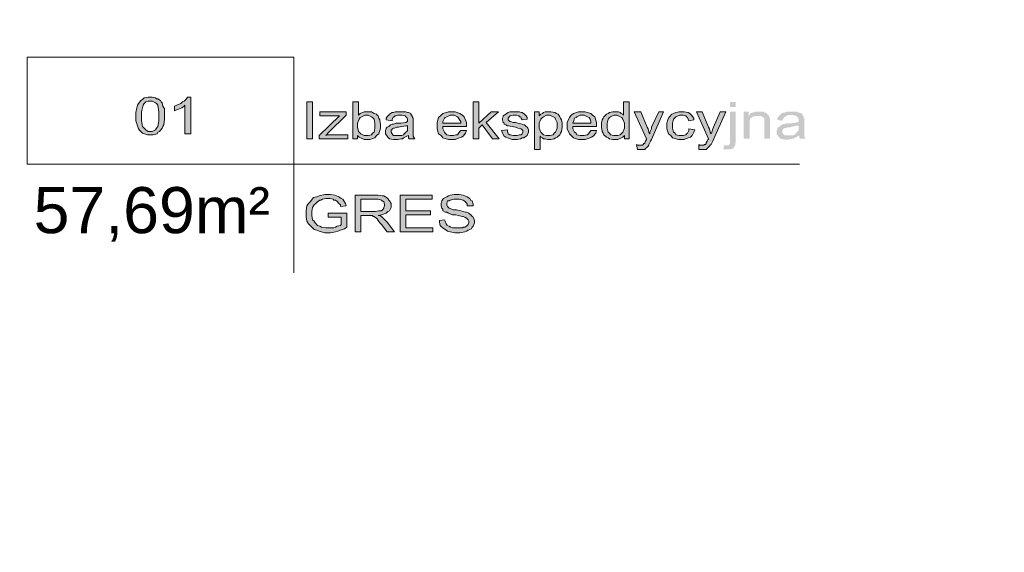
# Model space of a CAD drawing. Header units: millimetres. Extents: x 126553 to 403692, y -95821 to 38049.
# Tile 189 of 256: x 221428 to 221684, y 13019 to 13157. Entities that reach past the tile are written whole.
import ezdxf
from ezdxf import colors
from ezdxf.entities.mleader import LeaderData, LeaderLine
from ezdxf.math import Vec2, Vec3

# ---------------------------------------------------------------- set-up
doc = ezdxf.new("R2010")
doc.units = ezdxf.units.MM
doc.layers.add('_(06 GRUBA)', color=7, linetype='Continuous', lineweight=40)
doc.layers.add('opisy', color=7, linetype='Continuous', lineweight=18)
doc.styles.add('PDF Arial', font='arial.ttf')
doc.styles.add('ROMANS', font='romans.shx', dxfattribs={"width": 0.7})

msp = doc.modelspace()

# ---------------------------------------------------------------- hatches: boundary and pattern name
at = {"layer": 'opisy'}
h = msp.add_hatch(color=0, dxfattribs=at)
h.paths.add_polyline_path([(221458.60104, 13131.96782), (221458.60104, 13132.81587), (221458.81305, 13134.08796), (221459.02506, 13134.724), (221459.23708, 13135.14803), (221459.87312, 13135.99608), (221460.29715, 13136.2081), (221460.72118, 13136.63213), (221461.78125, 13136.84414), (221462.84132, 13136.84414), (221463.68937, 13136.63213), (221463.90139, 13136.42011), (221464.32542, 13136.42011), (221464.96146, 13135.99608), (221465.17347, 13135.57206), (221465.38549, 13135.36004), (221465.5975, 13134.51199), (221465.80952, 13134.08796), (221466.02153, 13133.87594), (221466.02153, 13131.11976), (221465.80952, 13129.63566), (221465.5975, 13129.21163), (221465.38549, 13128.7876), (221464.74945, 13127.93955), (221464.32542, 13127.72753), (221464.1134, 13127.30351), (221463.05333, 13127.09149), (221461.56923, 13127.09149), (221460.29715, 13127.51552), (221459.66111, 13128.15156), (221459.23708, 13128.57559), (221458.60104, 13130.69573), (221458.60104, 13131.96782)], flags=0)
h.paths.add_polyline_path([(221460.08513, 13131.96782), (221460.08513, 13130.69573), (221460.29715, 13129.21163), (221460.72118, 13128.7876), (221461.14521, 13128.36358), (221461.78125, 13127.93955), (221462.84132, 13127.93955), (221463.68937, 13128.36358), (221463.90139, 13128.7876), (221464.32542, 13129.21163), (221464.53743, 13130.69573), (221464.53743, 13133.02789), (221464.32542, 13134.724), (221463.90139, 13135.14803), (221463.68937, 13135.36004), (221462.84132, 13135.78407), (221461.78125, 13135.78407), (221461.14521, 13135.57206), (221460.72118, 13135.14803), (221460.50916, 13134.724), (221460.08513, 13133.02789), (221460.08513, 13131.96782)], flags=0)
h.paths.add_polyline_path([(221472.80598, 13127.30351), (221471.32188, 13127.30351), (221471.32188, 13134.724), (221471.10987, 13134.51199), (221470.47383, 13134.08796), (221470.0498, 13133.87594), (221469.62577, 13133.66393), (221468.98973, 13133.45192), (221468.5657, 13133.2399), (221468.5657, 13134.51199), (221469.20174, 13134.724), (221470.26181, 13135.14803), (221470.68584, 13135.57206), (221471.10987, 13135.78407), (221471.74591, 13136.42011), (221471.95792, 13136.84414), (221472.80598, 13136.84414)], flags=0)
h = msp.add_hatch(color=0, dxfattribs=at)
h.paths.add_polyline_path([(221502.91198, 13126.03142), (221502.91198, 13135.57206), (221504.39608, 13135.57206), (221504.39608, 13126.03142)], flags=0)
h.paths.add_polyline_path([(221506.0922, 13126.03142), (221506.0922, 13126.87948), (221511.39255, 13131.96782), (221506.30421, 13131.96782), (221506.30421, 13133.02789), (221513.08866, 13133.02789), (221513.08866, 13132.17983), (221508.63637, 13127.72753), (221507.78831, 13126.87948), (221508.21234, 13127.09149), (221513.51269, 13127.09149), (221513.51269, 13126.03142)], flags=0)
h.paths.add_polyline_path([(221516.05686, 13126.03142), (221514.78477, 13126.03142), (221514.78477, 13135.57206), (221516.26887, 13135.57206), (221516.26887, 13132.17983), (221516.6929, 13132.60386), (221517.75297, 13133.02789), (221519.6611, 13133.02789), (221519.87311, 13132.81587), (221520.29714, 13132.60386), (221520.93318, 13132.39184), (221521.1452, 13132.17983), (221521.35721, 13131.96782), (221521.56923, 13131.33177), (221521.78124, 13130.90775), (221521.78124, 13130.69573), (221521.99325, 13129.84768), (221521.99325, 13128.7876), (221521.56923, 13127.30351), (221520.93318, 13126.87948), (221520.50916, 13126.24344), (221519.23707, 13125.81941), (221517.75297, 13125.81941), (221516.48089, 13126.45545), (221516.05686, 13126.87948)], flags=0)
h.paths.add_polyline_path([(221516.05686, 13129.42365), (221516.05686, 13128.99962), (221516.26887, 13127.93955), (221516.48089, 13127.72753), (221516.90492, 13127.30351), (221517.75297, 13126.87948), (221518.81304, 13126.87948), (221519.6611, 13127.09149), (221519.87311, 13127.51552), (221520.29714, 13127.72753), (221520.50916, 13128.7876), (221520.50916, 13130.05969), (221520.29714, 13131.11976), (221519.87311, 13131.54379), (221519.6611, 13131.7558), (221518.81304, 13132.17983), (221517.96499, 13132.17983), (221517.11693, 13131.7558), (221516.6929, 13131.54379), (221516.48089, 13131.11976), (221516.05686, 13130.05969), (221516.05686, 13129.42365)], flags=0)
h.paths.add_polyline_path([(221529.20173, 13126.87948), (221528.77771, 13126.66746), (221527.92965, 13126.24344), (221527.71764, 13126.03142), (221527.29361, 13126.03142), (221526.44555, 13125.81941), (221525.38548, 13125.81941), (221524.32541, 13126.03142), (221523.90138, 13126.45545), (221523.68937, 13126.66746), (221523.26534, 13127.30351), (221523.26534, 13128.15156), (221523.47735, 13128.57559), (221523.47735, 13128.7876), (221523.68937, 13128.99962), (221524.1134, 13129.21163), (221524.32541, 13129.42365), (221524.53742, 13129.63566), (221524.96145, 13129.84768), (221525.38548, 13129.84768), (221526.02152, 13130.05969), (221527.29361, 13130.05969), (221528.56569, 13130.2717), (221528.98972, 13130.48372), (221528.98972, 13130.69573), (221528.98972, 13131.11976), (221528.77771, 13131.54379), (221528.56569, 13131.7558), (221528.35368, 13131.96782), (221527.50562, 13132.17983), (221526.44555, 13132.17983), (221525.80951, 13131.96782), (221525.59749, 13131.7558), (221525.38548, 13131.7558), (221524.96145, 13131.11976), (221524.96145, 13130.69573), (221523.47735, 13130.90775), (221523.47735, 13131.33177), (221523.90138, 13131.96782), (221524.1134, 13132.17983), (221524.32541, 13132.39184), (221524.96145, 13132.81587), (221525.38548, 13132.81587), (221525.80951, 13133.02789), (221528.56569, 13133.02789), (221528.98972, 13132.81587), (221529.20173, 13132.81587), (221529.83778, 13132.60386), (221529.83778, 13132.39184), (221530.04979, 13132.17983), (221530.2618, 13131.7558), (221530.2618, 13131.54379), (221530.47382, 13131.33177), (221530.47382, 13126.66746), (221530.68583, 13126.24344), (221530.89785, 13126.03142), (221529.41375, 13126.03142), (221529.20173, 13126.24344), (221529.20173, 13126.87948)], flags=0)
h.paths.add_polyline_path([(221528.98972, 13129.42365), (221528.56569, 13129.42365), (221527.50562, 13129.21163), (221526.65756, 13128.99962), (221526.23354, 13128.99962), (221525.59749, 13128.7876), (221525.38548, 13128.7876), (221524.96145, 13128.57559), (221524.96145, 13128.36358), (221524.74944, 13128.36358), (221524.74944, 13127.93955), (221524.74944, 13127.72753), (221524.96145, 13127.30351), (221525.17347, 13127.09149), (221525.38548, 13126.87948), (221527.50562, 13126.87948), (221527.92965, 13127.09149), (221528.14166, 13127.30351), (221528.56569, 13127.72753), (221528.77771, 13127.93955), (221528.98972, 13128.15156)], flags=0)
h.paths.add_polyline_path([(221542.77064, 13128.15156), (221544.25474, 13128.15156), (221544.04272, 13127.51552), (221543.40668, 13126.66746), (221542.98265, 13126.45545), (221542.34661, 13126.24344), (221541.28654, 13125.81941), (221539.59043, 13125.81941), (221538.10633, 13126.24344), (221537.6823, 13126.87948), (221537.04626, 13127.30351), (221536.62223, 13128.57559), (221536.62223, 13130.2717), (221537.04626, 13131.54379), (221537.6823, 13132.17983), (221538.10633, 13132.60386), (221539.59043, 13133.02789), (221541.28654, 13133.02789), (221542.55862, 13132.60386), (221543.19466, 13132.17983), (221543.61869, 13131.7558), (221544.25474, 13130.2717), (221544.25474, 13129.42365), (221544.25474, 13129.21163), (221538.10633, 13129.21163), (221538.10633, 13128.57559), (221538.53035, 13127.72753), (221538.74237, 13127.51552), (221539.1664, 13127.09149), (221540.01445, 13126.87948), (221540.86251, 13126.87948), (221541.49855, 13127.09149), (221541.92258, 13127.09149), (221542.13459, 13127.30351), (221542.55862, 13127.93955), (221542.77064, 13128.15156)], flags=0)
h.paths.add_polyline_path([(221538.10633, 13130.05969), (221542.77064, 13130.05969), (221542.77064, 13130.48372), (221542.34661, 13131.11976), (221542.13459, 13131.54379), (221541.92258, 13131.7558), (221541.07452, 13132.17983), (221540.01445, 13132.17983), (221539.1664, 13131.7558), (221538.74237, 13131.54379), (221538.53035, 13131.33177), (221538.10633, 13130.48372), (221538.10633, 13130.05969)], flags=0)
h.paths.add_polyline_path([(221545.95085, 13126.03142), (221545.95085, 13135.57206), (221547.43495, 13135.57206), (221547.43495, 13130.05969), (221550.61516, 13133.02789), (221552.52329, 13133.02789), (221549.34307, 13130.2717), (221552.7353, 13126.03142), (221551.03919, 13126.03142), (221548.283, 13129.63566), (221547.43495, 13128.7876), (221547.43495, 13126.03142)], flags=0)
h.paths.add_polyline_path([(221553.37134, 13128.15156), (221554.85544, 13128.36358), (221554.85544, 13127.93955), (221555.06745, 13127.30351), (221555.49148, 13127.09149), (221555.7035, 13127.09149), (221556.33954, 13126.87948), (221557.39961, 13126.87948), (221558.03565, 13127.09149), (221558.45968, 13127.09149), (221558.67169, 13127.30351), (221558.88371, 13127.72753), (221558.88371, 13128.15156), (221558.67169, 13128.36358), (221558.45968, 13128.57559), (221558.24767, 13128.57559), (221557.61162, 13128.7876), (221556.97558, 13128.99962), (221556.12753, 13129.21163), (221555.06745, 13129.42365), (221554.85544, 13129.42365), (221554.43141, 13129.63566), (221554.00738, 13129.84768), (221554.00738, 13130.05969), (221553.79537, 13130.2717), (221553.58336, 13130.90775), (221553.58336, 13131.33177), (221553.79537, 13131.7558), (221553.79537, 13131.96782), (221554.00738, 13132.17983), (221554.43141, 13132.39184), (221554.64343, 13132.60386), (221554.64343, 13132.60386), (221555.06745, 13132.81587), (221555.49148, 13133.02789), (221558.03565, 13133.02789), (221558.45968, 13132.81587), (221558.67169, 13132.81587), (221559.30774, 13132.39184), (221559.51975, 13132.17983), (221559.73177, 13131.96782), (221559.94378, 13131.54379), (221559.94378, 13131.11976), (221558.67169, 13130.90775), (221558.45968, 13131.33177), (221558.24767, 13131.7558), (221558.03565, 13131.7558), (221557.82364, 13131.96782), (221557.1876, 13132.17983), (221556.33954, 13132.17983), (221555.49148, 13131.96782), (221555.49148, 13131.7558), (221555.27947, 13131.7558), (221555.06745, 13131.33177), (221555.06745, 13130.90775), (221555.06745, 13130.90775), (221555.27947, 13130.69573), (221555.49148, 13130.48372), (221555.7035, 13130.48372), (221556.33954, 13130.2717), (221556.97558, 13130.2717), (221557.61162, 13130.05969), (221558.67169, 13129.84768), (221559.09572, 13129.63566), (221559.30774, 13129.63566), (221559.73177, 13129.21163), (221559.94378, 13128.99962), (221560.15579, 13128.7876), (221560.36781, 13128.36358), (221560.36781, 13127.72753), (221560.15579, 13127.30351), (221559.94378, 13126.87948), (221559.73177, 13126.66746), (221559.09572, 13126.24344), (221558.67169, 13126.24344), (221558.24767, 13126.03142), (221557.39961, 13125.81941), (221556.12753, 13125.81941), (221554.85544, 13126.24344), (221554.43141, 13126.45545), (221554.00738, 13126.66746), (221553.58336, 13127.51552), (221553.37134, 13128.15156)], flags=0)
h.paths.add_polyline_path([(221561.85191, 13123.27524), (221561.85191, 13133.02789), (221563.12399, 13133.02789), (221563.12399, 13131.96782), (221563.54802, 13132.39184), (221563.97205, 13132.60386), (221564.18406, 13132.81587), (221564.60809, 13133.02789), (221566.09219, 13133.02789), (221567.15226, 13132.81587), (221567.57629, 13132.60386), (221568.00032, 13132.39184), (221568.42434, 13131.7558), (221568.63636, 13131.33177), (221568.84837, 13130.90775), (221569.06039, 13130.05969), (221569.06039, 13128.99962), (221568.84837, 13127.93955), (221568.63636, 13127.51552), (221568.42434, 13127.09149), (221567.7883, 13126.45545), (221567.36427, 13126.24344), (221566.94024, 13126.03142), (221566.09219, 13125.81941), (221565.24413, 13125.81941), (221564.60809, 13126.03142), (221564.18406, 13126.03142), (221563.97205, 13126.24344), (221563.54802, 13126.45545), (221563.33601, 13126.66746), (221563.33601, 13123.27524)], flags=0)
h.paths.add_polyline_path([(221563.12399, 13129.42365), (221563.12399, 13128.7876), (221563.54802, 13127.72753), (221563.76003, 13127.51552), (221564.18406, 13127.09149), (221565.03212, 13126.87948), (221565.88017, 13126.87948), (221566.72823, 13127.09149), (221566.94024, 13127.51552), (221567.36427, 13127.72753), (221567.7883, 13128.7876), (221567.7883, 13130.2717), (221567.36427, 13131.11976), (221567.15226, 13131.54379), (221566.72823, 13131.7558), (221565.88017, 13132.17983), (221565.03212, 13132.17983), (221564.18406, 13131.7558), (221563.97205, 13131.54379), (221563.54802, 13131.11976), (221563.12399, 13130.05969), (221563.12399, 13129.42365)], flags=0)
h.paths.add_polyline_path([(221576.48088, 13128.15156), (221577.96498, 13128.15156), (221577.75296, 13127.51552), (221577.11692, 13126.66746), (221576.69289, 13126.45545), (221576.26887, 13126.24344), (221574.99678, 13125.81941), (221573.30067, 13125.81941), (221572.02858, 13126.24344), (221571.39254, 13126.87948), (221570.96851, 13127.30351), (221570.33247, 13128.57559), (221570.33247, 13130.2717), (221570.96851, 13131.54379), (221571.39254, 13132.17983), (221572.02858, 13132.60386), (221573.30067, 13133.02789), (221574.99678, 13133.02789), (221576.48088, 13132.60386), (221576.90491, 13132.17983), (221577.54095, 13131.7558), (221577.96498, 13130.2717), (221577.96498, 13129.42365), (221577.96498, 13129.21163), (221571.81657, 13129.21163), (221571.81657, 13128.57559), (221572.2406, 13127.72753), (221572.66463, 13127.51552), (221572.87664, 13127.09149), (221573.7247, 13126.87948), (221574.78477, 13126.87948), (221575.42081, 13127.09149), (221575.63282, 13127.09149), (221575.84484, 13127.30351), (221576.26887, 13127.93955), (221576.48088, 13128.15156)], flags=0)
h.paths.add_polyline_path([(221571.81657, 13130.05969), (221576.48088, 13130.05969), (221576.48088, 13130.48372), (221576.26887, 13131.11976), (221576.05685, 13131.54379), (221575.63282, 13131.7558), (221574.78477, 13132.17983), (221573.7247, 13132.17983), (221572.87664, 13131.7558), (221572.66463, 13131.54379), (221572.2406, 13131.33177), (221572.02858, 13130.48372), (221571.81657, 13130.05969)], flags=0)
h.paths.add_polyline_path([(221585.17346, 13126.03142), (221585.17346, 13126.87948), (221584.74943, 13126.45545), (221583.47735, 13125.81941), (221582.20526, 13125.81941), (221581.3572, 13126.03142), (221580.93318, 13126.24344), (221580.50915, 13126.45545), (221579.87311, 13127.09149), (221579.66109, 13127.51552), (221579.44908, 13127.93955), (221579.23706, 13128.99962), (221579.23706, 13130.05969), (221579.44908, 13130.90775), (221579.66109, 13131.33177), (221579.87311, 13131.7558), (221580.50915, 13132.39184), (221580.93318, 13132.60386), (221581.3572, 13132.81587), (221582.20526, 13133.02789), (221583.68936, 13133.02789), (221584.11339, 13132.81587), (221584.3254, 13132.60386), (221584.74943, 13132.39184), (221584.96144, 13132.17983), (221584.96144, 13135.57206), (221586.44554, 13135.57206), (221586.44554, 13126.03142)], flags=0)
h.paths.add_polyline_path([(221580.72116, 13129.42365), (221580.72116, 13128.7876), (221580.93318, 13127.72753), (221581.3572, 13127.51552), (221581.56922, 13127.09149), (221582.41727, 13126.87948), (221583.47735, 13126.87948), (221584.11339, 13127.09149), (221584.53742, 13127.51552), (221584.74943, 13127.72753), (221585.17346, 13128.7876), (221585.17346, 13130.05969), (221584.74943, 13131.11976), (221584.53742, 13131.54379), (221584.11339, 13131.7558), (221583.26533, 13132.17983), (221582.41727, 13132.17983), (221581.56922, 13131.7558), (221581.3572, 13131.54379), (221580.93318, 13131.11976), (221580.72116, 13130.05969), (221580.72116, 13129.42365)], flags=0)
h.paths.add_polyline_path([(221588.56568, 13123.27524), (221588.35367, 13124.54732), (221588.56568, 13124.33531), (221589.82929, 13124.33531), (221590.0413, 13124.54732), (221590.0413, 13124.54732), (221590.25332, 13124.75934), (221590.46533, 13124.75934), (221590.46533, 13124.97135), (221590.67734, 13125.39538), (221590.88936, 13125.81941), (221590.88936, 13126.03142), (221587.71763, 13133.02789), (221589.41374, 13133.02789), (221591.10137, 13128.99962), (221591.31339, 13128.57559), (221591.5254, 13127.72753), (221591.73741, 13127.30351), (221591.73741, 13127.72753), (221592.16144, 13128.57559), (221592.16144, 13128.99962), (221594.06957, 13133.02789), (221595.34165, 13133.02789), (221592.16144, 13125.81941), (221591.94943, 13125.39538), (221591.5254, 13124.54732), (221591.5254, 13124.33531), (221591.31339, 13124.12329), (221590.88936, 13123.69927), (221590.67734, 13123.48725), (221590.46533, 13123.27524)], flags=0)
h.paths.add_polyline_path([(221601.91409, 13128.57559), (221603.39819, 13128.36358), (221603.18618, 13127.72753), (221602.76215, 13126.87948), (221602.33812, 13126.45545), (221601.70208, 13126.24344), (221600.64201, 13125.81941), (221599.15791, 13125.81941), (221597.67381, 13126.24344), (221597.24978, 13126.87948), (221596.61374, 13127.30351), (221596.18971, 13128.57559), (221596.18971, 13130.05969), (221596.40173, 13130.90775), (221596.61374, 13131.33177), (221596.82575, 13131.7558), (221597.4618, 13132.39184), (221597.88582, 13132.60386), (221598.52187, 13132.81587), (221599.36992, 13133.02789), (221600.64201, 13133.02789), (221601.70208, 13132.81587), (221602.12611, 13132.60386), (221602.55013, 13132.17983), (221603.18618, 13131.33177), (221603.18618, 13130.90775), (221601.91409, 13130.69573), (221601.70208, 13131.11976), (221601.49006, 13131.54379), (221601.27805, 13131.7558), (221601.06604, 13131.96782), (221600.42999, 13132.17983), (221599.58194, 13132.17983), (221598.52187, 13131.7558), (221598.30985, 13131.54379), (221597.88582, 13131.11976), (221597.67381, 13130.05969), (221597.67381, 13128.7876), (221597.88582, 13127.72753), (221598.30985, 13127.51552), (221598.52187, 13127.09149), (221599.36992, 13126.87948), (221600.42999, 13126.87948), (221601.06604, 13127.09149), (221601.27805, 13127.30351), (221601.49006, 13127.51552), (221601.91409, 13128.15156), (221601.91409, 13128.57559)], flags=0)
h.paths.add_polyline_path([(221604.45826, 13123.27524), (221604.45826, 13124.54732), (221604.67028, 13124.33531), (221605.73035, 13124.33531), (221605.94236, 13124.54732), (221606.15437, 13124.54732), (221606.36639, 13124.75934), (221606.36639, 13124.97135), (221606.5784, 13125.39538), (221606.79042, 13125.81941), (221607.00243, 13125.81941), (221607.00243, 13126.03142), (221603.82222, 13133.02789), (221605.30632, 13133.02789), (221607.00243, 13128.99962), (221607.21444, 13128.57559), (221607.42646, 13127.72753), (221607.63847, 13127.30351), (221607.85049, 13127.72753), (221608.0625, 13128.57559), (221608.27452, 13128.99962), (221609.97063, 13133.02789), (221611.45473, 13133.02789), (221608.27452, 13125.81941), (221608.0625, 13125.39538), (221607.63847, 13124.54732), (221607.42646, 13124.33531), (221607.21444, 13124.12329), (221606.79042, 13123.69927), (221606.5784, 13123.48725), (221606.36639, 13123.27524)], flags=0)
h.paths.add_polyline_path([(221612.5148, 13134.29997), (221612.5148, 13135.57206), (221613.9989, 13135.57206), (221613.9989, 13134.29997)], flags=0)
h.paths.add_polyline_path([(221610.81868, 13123.27524), (221611.0307, 13124.33531), (221612.30278, 13124.33531), (221612.30278, 13124.54732), (221612.5148, 13124.54732), (221612.5148, 13133.02789), (221613.9989, 13133.02789), (221613.9989, 13124.97135), (221613.78688, 13124.12329), (221613.57487, 13123.91128), (221613.36285, 13123.48725), (221612.5148, 13123.27524)], flags=0)
h.paths.add_polyline_path([(221616.11904, 13126.03142), (221616.11904, 13133.02789), (221617.39112, 13133.02789), (221617.39112, 13131.96782), (221617.81515, 13132.60386), (221619.08723, 13133.02789), (221621.20738, 13133.02789), (221621.41939, 13132.81587), (221621.84342, 13132.81587), (221622.26745, 13132.39184), (221622.47946, 13132.17983), (221622.47946, 13132.17983), (221622.69147, 13131.7558), (221622.90349, 13131.33177), (221622.90349, 13126.03142), (221621.41939, 13126.03142), (221621.41939, 13131.33177), (221621.20738, 13131.54379), (221620.99536, 13131.7558), (221620.78335, 13131.7558), (221620.57133, 13131.96782), (221619.29925, 13131.96782), (221618.45119, 13131.7558), (221618.23918, 13131.54379), (221617.81515, 13131.33177), (221617.60314, 13130.48372), (221617.60314, 13126.03142)], flags=0)
h.paths.add_polyline_path([(221630.536, 13126.87948), (221630.11197, 13126.66746), (221629.26391, 13126.24344), (221629.0519, 13126.03142), (221628.62787, 13126.03142), (221627.77981, 13125.81941), (221626.71974, 13125.81941), (221625.65967, 13126.03142), (221625.23564, 13126.45545), (221625.02363, 13126.66746), (221624.5996, 13127.30351), (221624.5996, 13128.15156), (221624.81162, 13128.57559), (221624.81162, 13128.7876), (221625.02363, 13128.99962), (221625.44766, 13129.21163), (221625.65967, 13129.42365), (221625.87169, 13129.63566), (221626.29571, 13129.84768), (221626.71974, 13129.84768), (221627.35578, 13130.05969), (221628.62787, 13130.05969), (221629.89995, 13130.2717), (221630.32398, 13130.48372), (221630.32398, 13130.69573), (221630.32398, 13131.11976), (221630.11197, 13131.54379), (221629.89995, 13131.7558), (221629.68794, 13131.96782), (221628.83988, 13132.17983), (221627.77981, 13132.17983), (221627.14377, 13131.96782), (221626.93176, 13131.7558), (221626.71974, 13131.7558), (221626.29571, 13131.11976), (221626.0837, 13130.69573), (221624.81162, 13130.90775), (221624.81162, 13131.33177), (221625.23564, 13131.96782), (221625.44766, 13132.17983), (221625.65967, 13132.39184), (221626.29571, 13132.81587), (221626.71974, 13132.81587), (221627.14377, 13133.02789), (221629.89995, 13133.02789), (221630.32398, 13132.81587), (221630.536, 13132.81587), (221631.17204, 13132.60386), (221631.17204, 13132.39184), (221631.38405, 13132.17983), (221631.59607, 13131.7558), (221631.59607, 13131.54379), (221631.80808, 13131.33177), (221631.80808, 13126.66746), (221632.0201, 13126.24344), (221632.23211, 13126.03142), (221630.74801, 13126.03142), (221630.536, 13126.24344), (221630.536, 13126.87948)], flags=0)
h.paths.add_polyline_path([(221630.32398, 13129.42365), (221629.89995, 13129.42365), (221628.83988, 13129.21163), (221627.99183, 13128.99962), (221627.5678, 13128.99962), (221626.93176, 13128.7876), (221626.71974, 13128.7876), (221626.29571, 13128.57559), (221626.29571, 13128.36358), (221626.0837, 13128.36358), (221626.0837, 13127.93955), (221626.0837, 13127.72753), (221626.29571, 13127.30351), (221626.50773, 13127.09149), (221626.71974, 13126.87948), (221628.83988, 13126.87948), (221629.26391, 13127.09149), (221629.47593, 13127.30351), (221629.89995, 13127.72753), (221630.11197, 13127.93955), (221630.32398, 13128.15156)], flags=0)
h = msp.add_hatch(color=0, dxfattribs=at)
h.paths.add_polyline_path([(221508.42435, 13105.67807), (221508.42435, 13106.73814), (221513.30068, 13106.73814), (221513.30068, 13103.1339), (221512.66463, 13102.70987), (221511.60456, 13102.28584), (221510.96852, 13102.07383), (221510.33248, 13101.86181), (221509.06039, 13101.6498), (221507.57629, 13101.6498), (221506.0922, 13102.07383), (221505.45615, 13102.28584), (221504.82011, 13102.49786), (221503.76004, 13103.55793), (221503.33601, 13103.98195), (221502.91198, 13104.618), (221502.69997, 13105.89008), (221502.69997, 13107.37418), (221502.91198, 13108.64626), (221503.33601, 13109.28231), (221503.76004, 13109.70634), (221504.6081, 13110.76641), (221505.45615, 13110.97842), (221506.0922, 13111.19043), (221507.57629, 13111.61446), (221509.06039, 13111.61446), (221510.12046, 13111.40245), (221510.54449, 13111.19043), (221511.18053, 13110.97842), (221511.81658, 13110.55439), (221512.24061, 13110.34238), (221512.45262, 13109.91835), (221512.87665, 13109.28231), (221513.08866, 13108.64626), (221511.60456, 13108.43425), (221511.60456, 13108.85828), (221511.18053, 13109.28231), (221510.96852, 13109.49432), (221510.96852, 13109.70634), (221510.33248, 13110.13036), (221509.90845, 13110.13036), (221509.69644, 13110.34238), (221508.84838, 13110.55439), (221507.78831, 13110.55439), (221506.94025, 13110.34238), (221506.51622, 13110.13036), (221506.30421, 13110.13036), (221505.66817, 13109.70634), (221505.45615, 13109.49432), (221505.24414, 13109.28231), (221504.82011, 13108.85828), (221504.6081, 13108.64626), (221504.39608, 13108.22224), (221504.18407, 13107.16217), (221504.18407, 13106.1021), (221504.39608, 13105.04202), (221504.82011, 13104.618), (221505.03213, 13104.19397), (221505.66817, 13103.55793), (221506.30421, 13103.34591), (221506.72824, 13103.1339), (221507.78831, 13102.92188), (221509.90845, 13102.92188), (221510.33248, 13103.1339), (221510.75651, 13103.34591), (221511.60456, 13103.55793), (221511.81658, 13103.76994), (221511.81658, 13105.67807)], flags=0)
h.paths.add_polyline_path([(221515.42082, 13101.86181), (221515.42082, 13111.40245), (221521.35721, 13111.40245), (221522.41728, 13111.19043), (221522.84131, 13111.19043), (221523.26534, 13110.97842), (221523.90138, 13110.55439), (221524.1134, 13110.13036), (221524.32541, 13109.91835), (221524.74944, 13109.28231), (221524.74944, 13108.22224), (221524.32541, 13107.37418), (221523.90138, 13107.16217), (221523.47735, 13106.73814), (221522.20527, 13106.31411), (221521.35721, 13106.1021), (221521.78124, 13106.1021), (221522.20527, 13105.89008), (221522.41728, 13105.67807), (221522.6293, 13105.46605), (221523.26534, 13104.83001), (221523.68937, 13104.40598), (221525.59749, 13101.86181), (221523.68937, 13101.86181), (221522.20527, 13103.76994), (221521.78124, 13104.19397), (221521.35721, 13104.83001), (221521.1452, 13105.25404), (221520.93318, 13105.46605), (221520.50916, 13105.67807), (221520.29714, 13105.89008), (221520.08513, 13105.89008), (221519.87311, 13106.1021), (221516.90492, 13106.1021), (221516.90492, 13101.86181)], flags=0)
h.paths.add_polyline_path([(221516.90492, 13107.16217), (221520.72117, 13107.16217), (221521.56923, 13107.37418), (221522.20527, 13107.37418), (221522.6293, 13107.79821), (221522.84131, 13108.01022), (221522.84131, 13108.22224), (221523.05332, 13108.64626), (221523.05332, 13109.07029), (221522.84131, 13109.70634), (221522.41728, 13109.91835), (221522.20527, 13110.13036), (221521.35721, 13110.34238), (221516.90492, 13110.34238)], flags=0)
h.paths.add_polyline_path([(221527.08159, 13101.86181), (221527.08159, 13111.40245), (221535.35014, 13111.40245), (221535.35014, 13110.34238), (221528.56569, 13110.34238), (221528.56569, 13107.37418), (221534.92611, 13107.37418), (221534.92611, 13106.31411), (221528.56569, 13106.31411), (221528.56569, 13102.92188), (221535.56216, 13102.92188), (221535.56216, 13101.86181)], flags=0)
h.paths.add_polyline_path([(221537.25827, 13104.83001), (221538.53035, 13105.04202), (221538.74237, 13104.618), (221538.95438, 13103.98195), (221539.1664, 13103.76994), (221539.1664, 13103.55793), (221539.80244, 13103.34591), (221540.22647, 13103.1339), (221540.6505, 13102.92188), (221543.19466, 13102.92188), (221543.40668, 13103.1339), (221543.83071, 13103.1339), (221544.25474, 13103.34591), (221544.46675, 13103.55793), (221544.67876, 13103.76994), (221544.89078, 13104.19397), (221544.89078, 13104.618), (221544.67876, 13105.04202), (221544.46675, 13105.25404), (221544.25474, 13105.46605), (221543.83071, 13105.67807), (221543.40668, 13105.89008), (221543.19466, 13105.89008), (221542.13459, 13106.1021), (221541.49855, 13106.31411), (221540.6505, 13106.31411), (221539.59043, 13106.73814), (221539.1664, 13106.95015), (221538.74237, 13106.95015), (221538.10633, 13107.37418), (221538.10633, 13107.79821), (221537.89431, 13108.01022), (221537.6823, 13108.64626), (221537.6823, 13109.28231), (221537.89431, 13109.91835), (221538.10633, 13110.34238), (221538.31834, 13110.55439), (221539.1664, 13110.97842), (221539.59043, 13111.19043), (221540.01445, 13111.40245), (221541.07452, 13111.61446), (221542.34661, 13111.61446), (221543.40668, 13111.40245), (221543.83071, 13111.19043), (221544.46675, 13110.97842), (221545.10279, 13110.55439), (221545.31481, 13110.13036), (221545.73883, 13109.91835), (221545.95085, 13109.07029), (221545.95085, 13108.64626), (221544.46675, 13108.64626), (221544.46675, 13109.07029), (221544.04272, 13109.70634), (221543.61869, 13109.91835), (221543.40668, 13110.13036), (221542.34661, 13110.34238), (221541.07452, 13110.34238), (221540.01445, 13110.13036), (221539.80244, 13109.91835), (221539.37841, 13109.91835), (221539.1664, 13109.28231), (221539.1664, 13108.85828), (221539.37841, 13108.43425), (221539.59043, 13108.22224), (221539.80244, 13108.01022), (221540.86251, 13107.58619), (221541.71057, 13107.58619), (221542.77064, 13107.37418), (221544.04272, 13106.95015), (221544.25474, 13106.95015), (221544.89078, 13106.73814), (221545.52682, 13106.1021), (221545.73883, 13105.89008), (221545.95085, 13105.67807), (221546.37488, 13104.83001), (221546.37488, 13104.19397), (221545.95085, 13103.34591), (221545.73883, 13103.1339), (221545.52682, 13102.70987), (221544.67876, 13102.28584), (221544.25474, 13102.07383), (221543.83071, 13101.86181), (221542.55862, 13101.6498), (221541.28654, 13101.6498), (221540.01445, 13101.86181), (221539.37841, 13102.07383), (221538.95438, 13102.28584), (221538.10633, 13102.92188), (221537.89431, 13103.1339), (221537.47028, 13103.55793), (221537.25827, 13104.40598), (221537.25827, 13104.83001)], flags=0)

# ---------------------------------------------------------------- linework, layer by layer
at = {"layer": 'opisy', "color": 0}
for points in [[(221430.40316, 13147.23283), (221499.51976, 13147.23283), (221499.51976, 13119.45898), (221430.40316, 13119.45898)], [(221458.60104, 13131.96782), (221458.60104, 13132.81587), (221458.81305, 13134.08796), (221459.02506, 13134.724), (221459.23708, 13135.14803), (221459.87312, 13135.99608), (221460.29715, 13136.2081), (221460.72118, 13136.63213), (221461.78125, 13136.84414), (221462.84132, 13136.84414), (221463.68937, 13136.63213), (221463.90139, 13136.42011), (221464.32542, 13136.42011), (221464.96146, 13135.99608), (221465.17347, 13135.57206), (221465.38549, 13135.36004), (221465.5975, 13134.51199), (221465.80952, 13134.08796), (221466.02153, 13133.87594), (221466.02153, 13131.11976), (221465.80952, 13129.63566), (221465.5975, 13129.21163), (221465.38549, 13128.7876), (221464.74945, 13127.93955), (221464.32542, 13127.72753), (221464.1134, 13127.30351), (221463.05333, 13127.09149), (221461.56923, 13127.09149), (221460.29715, 13127.51552), (221459.66111, 13128.15156), (221459.23708, 13128.57559), (221458.60104, 13130.69573)], [(221472.80598, 13127.30351), (221471.32188, 13127.30351), (221471.32188, 13134.724), (221471.10987, 13134.51199), (221470.47383, 13134.08796), (221470.0498, 13133.87594), (221469.62577, 13133.66393), (221468.98973, 13133.45192), (221468.5657, 13133.2399), (221468.5657, 13134.51199), (221469.20174, 13134.724), (221470.26181, 13135.14803), (221470.68584, 13135.57206), (221471.10987, 13135.78407), (221471.74591, 13136.42011), (221471.95792, 13136.84414), (221472.80598, 13136.84414)], [(221460.08513, 13131.96782), (221460.08513, 13130.69573), (221460.29715, 13129.21163), (221460.72118, 13128.7876), (221461.14521, 13128.36358), (221461.78125, 13127.93955), (221462.84132, 13127.93955), (221463.68937, 13128.36358), (221463.90139, 13128.7876), (221464.32542, 13129.21163), (221464.53743, 13130.69573), (221464.53743, 13133.02789), (221464.32542, 13134.724), (221463.90139, 13135.14803), (221463.68937, 13135.36004), (221462.84132, 13135.78407), (221461.78125, 13135.78407), (221461.14521, 13135.57206), (221460.72118, 13135.14803), (221460.50916, 13134.724), (221460.08513, 13133.02789)], [(221502.91198, 13126.03142), (221502.91198, 13135.57206), (221504.39608, 13135.57206), (221504.39608, 13126.03142)], [(221516.05686, 13126.03142), (221514.78477, 13126.03142), (221514.78477, 13135.57206), (221516.26887, 13135.57206), (221516.26887, 13132.17983), (221516.6929, 13132.60386), (221517.75297, 13133.02789), (221519.6611, 13133.02789), (221519.87311, 13132.81587), (221520.29714, 13132.60386), (221520.93318, 13132.39184), (221521.1452, 13132.17983), (221521.35721, 13131.96782), (221521.56923, 13131.33177), (221521.78124, 13130.90775), (221521.78124, 13130.69573), (221521.99325, 13129.84768), (221521.99325, 13128.7876), (221521.56923, 13127.30351), (221520.93318, 13126.87948), (221520.50916, 13126.24344), (221519.23707, 13125.81941), (221517.75297, 13125.81941), (221516.48089, 13126.45545), (221516.05686, 13126.87948)], [(221545.95085, 13126.03142), (221545.95085, 13135.57206), (221547.43495, 13135.57206), (221547.43495, 13130.05969), (221550.61516, 13133.02789), (221552.52329, 13133.02789), (221549.34307, 13130.2717), (221552.7353, 13126.03142), (221551.03919, 13126.03142), (221548.283, 13129.63566), (221547.43495, 13128.7876), (221547.43495, 13126.03142)], [(221585.17346, 13126.03142), (221585.17346, 13126.87948), (221584.74943, 13126.45545), (221583.47735, 13125.81941), (221582.20526, 13125.81941), (221581.3572, 13126.03142), (221580.93318, 13126.24344), (221580.50915, 13126.45545), (221579.87311, 13127.09149), (221579.66109, 13127.51552), (221579.44908, 13127.93955), (221579.23706, 13128.99962), (221579.23706, 13130.05969), (221579.44908, 13130.90775), (221579.66109, 13131.33177), (221579.87311, 13131.7558), (221580.50915, 13132.39184), (221580.93318, 13132.60386), (221581.3572, 13132.81587), (221582.20526, 13133.02789), (221583.68936, 13133.02789), (221584.11339, 13132.81587), (221584.3254, 13132.60386), (221584.74943, 13132.39184), (221584.96144, 13132.17983), (221584.96144, 13135.57206), (221586.44554, 13135.57206), (221586.44554, 13126.03142)], [(221506.0922, 13126.03142), (221506.0922, 13126.87948), (221511.39255, 13131.96782), (221506.30421, 13131.96782), (221506.30421, 13133.02789), (221513.08866, 13133.02789), (221513.08866, 13132.17983), (221508.63637, 13127.72753), (221507.78831, 13126.87948), (221508.21234, 13127.09149), (221513.51269, 13127.09149), (221513.51269, 13126.03142)], [(221516.05686, 13129.42365), (221516.05686, 13128.99962), (221516.26887, 13127.93955), (221516.48089, 13127.72753), (221516.90492, 13127.30351), (221517.75297, 13126.87948), (221518.81304, 13126.87948), (221519.6611, 13127.09149), (221519.87311, 13127.51552), (221520.29714, 13127.72753), (221520.50916, 13128.7876), (221520.50916, 13130.05969), (221520.29714, 13131.11976), (221519.87311, 13131.54379), (221519.6611, 13131.7558), (221518.81304, 13132.17983), (221517.96499, 13132.17983), (221517.11693, 13131.7558), (221516.6929, 13131.54379), (221516.48089, 13131.11976), (221516.05686, 13130.05969)], [(221529.20173, 13126.87948), (221528.77771, 13126.66746), (221527.92965, 13126.24344), (221527.71764, 13126.03142), (221527.29361, 13126.03142), (221526.44555, 13125.81941), (221525.38548, 13125.81941), (221524.32541, 13126.03142), (221523.90138, 13126.45545), (221523.68937, 13126.66746), (221523.26534, 13127.30351), (221523.26534, 13128.15156), (221523.47735, 13128.57559), (221523.47735, 13128.7876), (221523.68937, 13128.99962), (221524.1134, 13129.21163), (221524.32541, 13129.42365), (221524.53742, 13129.63566), (221524.96145, 13129.84768), (221525.38548, 13129.84768), (221526.02152, 13130.05969), (221527.29361, 13130.05969), (221528.56569, 13130.2717), (221528.98972, 13130.48372), (221528.98972, 13130.69573), (221528.98972, 13131.11976), (221528.77771, 13131.54379), (221528.56569, 13131.7558), (221528.35368, 13131.96782), (221527.50562, 13132.17983), (221526.44555, 13132.17983), (221525.80951, 13131.96782), (221525.59749, 13131.7558), (221525.38548, 13131.7558), (221524.96145, 13131.11976), (221524.96145, 13130.69573), (221523.47735, 13130.90775), (221523.47735, 13131.33177), (221523.90138, 13131.96782), (221524.1134, 13132.17983), (221524.32541, 13132.39184), (221524.96145, 13132.81587), (221525.38548, 13132.81587), (221525.80951, 13133.02789), (221528.56569, 13133.02789), (221528.98972, 13132.81587), (221529.20173, 13132.81587), (221529.83778, 13132.60386), (221529.83778, 13132.39184), (221530.04979, 13132.17983), (221530.2618, 13131.7558), (221530.2618, 13131.54379), (221530.47382, 13131.33177), (221530.47382, 13126.66746), (221530.68583, 13126.24344), (221530.89785, 13126.03142), (221529.41375, 13126.03142), (221529.20173, 13126.24344)], [(221542.77064, 13128.15156), (221544.25474, 13128.15156), (221544.04272, 13127.51552), (221543.40668, 13126.66746), (221542.98265, 13126.45545), (221542.34661, 13126.24344), (221541.28654, 13125.81941), (221539.59043, 13125.81941), (221538.10633, 13126.24344), (221537.6823, 13126.87948), (221537.04626, 13127.30351), (221536.62223, 13128.57559), (221536.62223, 13130.2717), (221537.04626, 13131.54379), (221537.6823, 13132.17983), (221538.10633, 13132.60386), (221539.59043, 13133.02789), (221541.28654, 13133.02789), (221542.55862, 13132.60386), (221543.19466, 13132.17983), (221543.61869, 13131.7558), (221544.25474, 13130.2717), (221544.25474, 13129.42365), (221544.25474, 13129.21163), (221538.10633, 13129.21163), (221538.10633, 13128.57559), (221538.53035, 13127.72753), (221538.74237, 13127.51552), (221539.1664, 13127.09149), (221540.01445, 13126.87948), (221540.86251, 13126.87948), (221541.49855, 13127.09149), (221541.92258, 13127.09149), (221542.13459, 13127.30351), (221542.55862, 13127.93955)], [(221538.10633, 13130.05969), (221542.77064, 13130.05969), (221542.77064, 13130.48372), (221542.34661, 13131.11976), (221542.13459, 13131.54379), (221541.92258, 13131.7558), (221541.07452, 13132.17983), (221540.01445, 13132.17983), (221539.1664, 13131.7558), (221538.74237, 13131.54379), (221538.53035, 13131.33177), (221538.10633, 13130.48372)], [(221553.37134, 13128.15156), (221554.85544, 13128.36358), (221554.85544, 13127.93955), (221555.06745, 13127.30351), (221555.49148, 13127.09149), (221555.7035, 13127.09149), (221556.33954, 13126.87948), (221557.39961, 13126.87948), (221558.03565, 13127.09149), (221558.45968, 13127.09149), (221558.67169, 13127.30351), (221558.88371, 13127.72753), (221558.88371, 13128.15156), (221558.67169, 13128.36358), (221558.45968, 13128.57559), (221558.24767, 13128.57559), (221557.61162, 13128.7876), (221556.97558, 13128.99962), (221556.12753, 13129.21163), (221555.06745, 13129.42365), (221554.85544, 13129.42365), (221554.43141, 13129.63566), (221554.00738, 13129.84768), (221554.00738, 13130.05969), (221553.79537, 13130.2717), (221553.58336, 13130.90775), (221553.58336, 13131.33177), (221553.79537, 13131.7558), (221553.79537, 13131.96782), (221554.00738, 13132.17983), (221554.43141, 13132.39184), (221554.64343, 13132.60386), (221555.06745, 13132.81587), (221555.49148, 13133.02789), (221558.03565, 13133.02789), (221558.45968, 13132.81587), (221558.67169, 13132.81587), (221559.30774, 13132.39184), (221559.51975, 13132.17983), (221559.73177, 13131.96782), (221559.94378, 13131.54379), (221559.94378, 13131.11976), (221558.67169, 13130.90775), (221558.45968, 13131.33177), (221558.24767, 13131.7558), (221558.03565, 13131.7558), (221557.82364, 13131.96782), (221557.1876, 13132.17983), (221556.33954, 13132.17983), (221555.49148, 13131.96782), (221555.49148, 13131.7558), (221555.27947, 13131.7558), (221555.06745, 13131.33177), (221555.06745, 13130.90775), (221555.27947, 13130.69573), (221555.49148, 13130.48372), (221555.7035, 13130.48372), (221556.33954, 13130.2717), (221556.97558, 13130.2717), (221557.61162, 13130.05969), (221558.67169, 13129.84768), (221559.09572, 13129.63566), (221559.30774, 13129.63566), (221559.73177, 13129.21163), (221559.94378, 13128.99962), (221560.15579, 13128.7876), (221560.36781, 13128.36358), (221560.36781, 13127.72753), (221560.15579, 13127.30351), (221559.94378, 13126.87948), (221559.73177, 13126.66746), (221559.09572, 13126.24344), (221558.67169, 13126.24344), (221558.24767, 13126.03142), (221557.39961, 13125.81941), (221556.12753, 13125.81941), (221554.85544, 13126.24344), (221554.43141, 13126.45545), (221554.00738, 13126.66746), (221553.58336, 13127.51552)], [(221561.85191, 13123.27524), (221561.85191, 13133.02789), (221563.12399, 13133.02789), (221563.12399, 13131.96782), (221563.54802, 13132.39184), (221563.97205, 13132.60386), (221564.18406, 13132.81587), (221564.60809, 13133.02789), (221566.09219, 13133.02789), (221567.15226, 13132.81587), (221567.57629, 13132.60386), (221568.00032, 13132.39184), (221568.42434, 13131.7558), (221568.63636, 13131.33177), (221568.84837, 13130.90775), (221569.06039, 13130.05969), (221569.06039, 13128.99962), (221568.84837, 13127.93955), (221568.63636, 13127.51552), (221568.42434, 13127.09149), (221567.7883, 13126.45545), (221567.36427, 13126.24344), (221566.94024, 13126.03142), (221566.09219, 13125.81941), (221565.24413, 13125.81941), (221564.60809, 13126.03142), (221564.18406, 13126.03142), (221563.97205, 13126.24344), (221563.54802, 13126.45545), (221563.33601, 13126.66746), (221563.33601, 13123.27524)], [(221563.12399, 13129.42365), (221563.12399, 13128.7876), (221563.54802, 13127.72753), (221563.76003, 13127.51552), (221564.18406, 13127.09149), (221565.03212, 13126.87948), (221565.88017, 13126.87948), (221566.72823, 13127.09149), (221566.94024, 13127.51552), (221567.36427, 13127.72753), (221567.7883, 13128.7876), (221567.7883, 13130.2717), (221567.36427, 13131.11976), (221567.15226, 13131.54379), (221566.72823, 13131.7558), (221565.88017, 13132.17983), (221565.03212, 13132.17983), (221564.18406, 13131.7558), (221563.97205, 13131.54379), (221563.54802, 13131.11976), (221563.12399, 13130.05969)], [(221576.48088, 13128.15156), (221577.96498, 13128.15156), (221577.75296, 13127.51552), (221577.11692, 13126.66746), (221576.69289, 13126.45545), (221576.26887, 13126.24344), (221574.99678, 13125.81941), (221573.30067, 13125.81941), (221572.02858, 13126.24344), (221571.39254, 13126.87948), (221570.96851, 13127.30351), (221570.33247, 13128.57559), (221570.33247, 13130.2717), (221570.96851, 13131.54379), (221571.39254, 13132.17983), (221572.02858, 13132.60386), (221573.30067, 13133.02789), (221574.99678, 13133.02789), (221576.48088, 13132.60386), (221576.90491, 13132.17983), (221577.54095, 13131.7558), (221577.96498, 13130.2717), (221577.96498, 13129.42365), (221577.96498, 13129.21163), (221571.81657, 13129.21163), (221571.81657, 13128.57559), (221572.2406, 13127.72753), (221572.66463, 13127.51552), (221572.87664, 13127.09149), (221573.7247, 13126.87948), (221574.78477, 13126.87948), (221575.42081, 13127.09149), (221575.63282, 13127.09149), (221575.84484, 13127.30351), (221576.26887, 13127.93955)], [(221571.81657, 13130.05969), (221576.48088, 13130.05969), (221576.48088, 13130.48372), (221576.26887, 13131.11976), (221576.05685, 13131.54379), (221575.63282, 13131.7558), (221574.78477, 13132.17983), (221573.7247, 13132.17983), (221572.87664, 13131.7558), (221572.66463, 13131.54379), (221572.2406, 13131.33177), (221572.02858, 13130.48372)], [(221580.72116, 13129.42365), (221580.72116, 13128.7876), (221580.93318, 13127.72753), (221581.3572, 13127.51552), (221581.56922, 13127.09149), (221582.41727, 13126.87948), (221583.47735, 13126.87948), (221584.11339, 13127.09149), (221584.53742, 13127.51552), (221584.74943, 13127.72753), (221585.17346, 13128.7876), (221585.17346, 13130.05969), (221584.74943, 13131.11976), (221584.53742, 13131.54379), (221584.11339, 13131.7558), (221583.26533, 13132.17983), (221582.41727, 13132.17983), (221581.56922, 13131.7558), (221581.3572, 13131.54379), (221580.93318, 13131.11976), (221580.72116, 13130.05969)], [(221588.56568, 13123.27524), (221588.35367, 13124.54732), (221588.56568, 13124.33531), (221589.82929, 13124.33531), (221590.0413, 13124.54732), (221590.25332, 13124.75934), (221590.46533, 13124.75934), (221590.46533, 13124.97135), (221590.67734, 13125.39538), (221590.88936, 13125.81941), (221590.88936, 13126.03142), (221587.71763, 13133.02789), (221589.41374, 13133.02789), (221591.10137, 13128.99962), (221591.31339, 13128.57559), (221591.5254, 13127.72753), (221591.73741, 13127.30351), (221591.73741, 13127.72753), (221592.16144, 13128.57559), (221592.16144, 13128.99962), (221594.06957, 13133.02789), (221595.34165, 13133.02789), (221592.16144, 13125.81941), (221591.94943, 13125.39538), (221591.5254, 13124.54732), (221591.5254, 13124.33531), (221591.31339, 13124.12329), (221590.88936, 13123.69927), (221590.67734, 13123.48725), (221590.46533, 13123.27524)], [(221601.91409, 13128.57559), (221603.39819, 13128.36358), (221603.18618, 13127.72753), (221602.76215, 13126.87948), (221602.33812, 13126.45545), (221601.70208, 13126.24344), (221600.64201, 13125.81941), (221599.15791, 13125.81941), (221597.67381, 13126.24344), (221597.24978, 13126.87948), (221596.61374, 13127.30351), (221596.18971, 13128.57559), (221596.18971, 13130.05969), (221596.40173, 13130.90775), (221596.61374, 13131.33177), (221596.82575, 13131.7558), (221597.4618, 13132.39184), (221597.88582, 13132.60386), (221598.52187, 13132.81587), (221599.36992, 13133.02789), (221600.64201, 13133.02789), (221601.70208, 13132.81587), (221602.12611, 13132.60386), (221602.55013, 13132.17983), (221603.18618, 13131.33177), (221603.18618, 13130.90775), (221601.91409, 13130.69573), (221601.70208, 13131.11976), (221601.49006, 13131.54379), (221601.27805, 13131.7558), (221601.06604, 13131.96782), (221600.42999, 13132.17983), (221599.58194, 13132.17983), (221598.52187, 13131.7558), (221598.30985, 13131.54379), (221597.88582, 13131.11976), (221597.67381, 13130.05969), (221597.67381, 13128.7876), (221597.88582, 13127.72753), (221598.30985, 13127.51552), (221598.52187, 13127.09149), (221599.36992, 13126.87948), (221600.42999, 13126.87948), (221601.06604, 13127.09149), (221601.27805, 13127.30351), (221601.49006, 13127.51552), (221601.91409, 13128.15156)], [(221604.45826, 13123.27524), (221604.45826, 13124.54732), (221604.67028, 13124.33531), (221605.73035, 13124.33531), (221605.94236, 13124.54732), (221606.15437, 13124.54732), (221606.36639, 13124.75934), (221606.36639, 13124.97135), (221606.5784, 13125.39538), (221606.79042, 13125.81941), (221607.00243, 13125.81941), (221607.00243, 13126.03142), (221603.82222, 13133.02789), (221605.30632, 13133.02789), (221607.00243, 13128.99962), (221607.21444, 13128.57559), (221607.42646, 13127.72753), (221607.63847, 13127.30351), (221607.85049, 13127.72753), (221608.0625, 13128.57559), (221608.27452, 13128.99962), (221609.97063, 13133.02789), (221611.45473, 13133.02789), (221608.27452, 13125.81941), (221608.0625, 13125.39538), (221607.63847, 13124.54732), (221607.42646, 13124.33531), (221607.21444, 13124.12329), (221606.79042, 13123.69927), (221606.5784, 13123.48725), (221606.36639, 13123.27524)], [(221528.98972, 13129.42365), (221528.56569, 13129.42365), (221527.50562, 13129.21163), (221526.65756, 13128.99962), (221526.23354, 13128.99962), (221525.59749, 13128.7876), (221525.38548, 13128.7876), (221524.96145, 13128.57559), (221524.96145, 13128.36358), (221524.74944, 13128.36358), (221524.74944, 13127.93955), (221524.74944, 13127.72753), (221524.96145, 13127.30351), (221525.17347, 13127.09149), (221525.38548, 13126.87948), (221527.50562, 13126.87948), (221527.92965, 13127.09149), (221528.14166, 13127.30351), (221528.56569, 13127.72753), (221528.77771, 13127.93955), (221528.98972, 13128.15156)], [(221508.42435, 13105.67807), (221508.42435, 13106.73814), (221513.30068, 13106.73814), (221513.30068, 13103.1339), (221512.66463, 13102.70987), (221511.60456, 13102.28584), (221510.96852, 13102.07383), (221510.33248, 13101.86181), (221509.06039, 13101.6498), (221507.57629, 13101.6498), (221506.0922, 13102.07383), (221505.45615, 13102.28584), (221504.82011, 13102.49786), (221503.76004, 13103.55793), (221503.33601, 13103.98195), (221502.91198, 13104.618), (221502.69997, 13105.89008), (221502.69997, 13107.37418), (221502.91198, 13108.64626), (221503.33601, 13109.28231), (221503.76004, 13109.70634), (221504.6081, 13110.76641), (221505.45615, 13110.97842), (221506.0922, 13111.19043), (221507.57629, 13111.61446), (221509.06039, 13111.61446), (221510.12046, 13111.40245), (221510.54449, 13111.19043), (221511.18053, 13110.97842), (221511.81658, 13110.55439), (221512.24061, 13110.34238), (221512.45262, 13109.91835), (221512.87665, 13109.28231), (221513.08866, 13108.64626), (221511.60456, 13108.43425), (221511.60456, 13108.85828), (221511.18053, 13109.28231), (221510.96852, 13109.49432), (221510.96852, 13109.70634), (221510.33248, 13110.13036), (221509.90845, 13110.13036), (221509.69644, 13110.34238), (221508.84838, 13110.55439), (221507.78831, 13110.55439), (221506.94025, 13110.34238), (221506.51622, 13110.13036), (221506.30421, 13110.13036), (221505.66817, 13109.70634), (221505.45615, 13109.49432), (221505.24414, 13109.28231), (221504.82011, 13108.85828), (221504.6081, 13108.64626), (221504.39608, 13108.22224), (221504.18407, 13107.16217), (221504.18407, 13106.1021), (221504.39608, 13105.04202), (221504.82011, 13104.618), (221505.03213, 13104.19397), (221505.66817, 13103.55793), (221506.30421, 13103.34591), (221506.72824, 13103.1339), (221507.78831, 13102.92188), (221509.90845, 13102.92188), (221510.33248, 13103.1339), (221510.75651, 13103.34591), (221511.60456, 13103.55793), (221511.81658, 13103.76994), (221511.81658, 13105.67807)], [(221515.42082, 13101.86181), (221515.42082, 13111.40245), (221521.35721, 13111.40245), (221522.41728, 13111.19043), (221522.84131, 13111.19043), (221523.26534, 13110.97842), (221523.90138, 13110.55439), (221524.1134, 13110.13036), (221524.32541, 13109.91835), (221524.74944, 13109.28231), (221524.74944, 13108.22224), (221524.32541, 13107.37418), (221523.90138, 13107.16217), (221523.47735, 13106.73814), (221522.20527, 13106.31411), (221521.35721, 13106.1021), (221521.78124, 13106.1021), (221522.20527, 13105.89008), (221522.41728, 13105.67807), (221522.6293, 13105.46605), (221523.26534, 13104.83001), (221523.68937, 13104.40598), (221525.59749, 13101.86181), (221523.68937, 13101.86181), (221522.20527, 13103.76994), (221521.78124, 13104.19397), (221521.35721, 13104.83001), (221521.1452, 13105.25404), (221520.93318, 13105.46605), (221520.50916, 13105.67807), (221520.29714, 13105.89008), (221520.08513, 13105.89008), (221519.87311, 13106.1021), (221516.90492, 13106.1021), (221516.90492, 13101.86181)], [(221527.08159, 13101.86181), (221527.08159, 13111.40245), (221535.35014, 13111.40245), (221535.35014, 13110.34238), (221528.56569, 13110.34238), (221528.56569, 13107.37418), (221534.92611, 13107.37418), (221534.92611, 13106.31411), (221528.56569, 13106.31411), (221528.56569, 13102.92188), (221535.56216, 13102.92188), (221535.56216, 13101.86181)], [(221537.25827, 13104.83001), (221538.53035, 13105.04202), (221538.74237, 13104.618), (221538.95438, 13103.98195), (221539.1664, 13103.76994), (221539.1664, 13103.55793), (221539.80244, 13103.34591), (221540.22647, 13103.1339), (221540.6505, 13102.92188), (221543.19466, 13102.92188), (221543.40668, 13103.1339), (221543.83071, 13103.1339), (221544.25474, 13103.34591), (221544.46675, 13103.55793), (221544.67876, 13103.76994), (221544.89078, 13104.19397), (221544.89078, 13104.618), (221544.67876, 13105.04202), (221544.46675, 13105.25404), (221544.25474, 13105.46605), (221543.83071, 13105.67807), (221543.40668, 13105.89008), (221543.19466, 13105.89008), (221542.13459, 13106.1021), (221541.49855, 13106.31411), (221540.6505, 13106.31411), (221539.59043, 13106.73814), (221539.1664, 13106.95015), (221538.74237, 13106.95015), (221538.10633, 13107.37418), (221538.10633, 13107.79821), (221537.89431, 13108.01022), (221537.6823, 13108.64626), (221537.6823, 13109.28231), (221537.89431, 13109.91835), (221538.10633, 13110.34238), (221538.31834, 13110.55439), (221539.1664, 13110.97842), (221539.59043, 13111.19043), (221540.01445, 13111.40245), (221541.07452, 13111.61446), (221542.34661, 13111.61446), (221543.40668, 13111.40245), (221543.83071, 13111.19043), (221544.46675, 13110.97842), (221545.10279, 13110.55439), (221545.31481, 13110.13036), (221545.73883, 13109.91835), (221545.95085, 13109.07029), (221545.95085, 13108.64626), (221544.46675, 13108.64626), (221544.46675, 13109.07029), (221544.04272, 13109.70634), (221543.61869, 13109.91835), (221543.40668, 13110.13036), (221542.34661, 13110.34238), (221541.07452, 13110.34238), (221540.01445, 13110.13036), (221539.80244, 13109.91835), (221539.37841, 13109.91835), (221539.1664, 13109.28231), (221539.1664, 13108.85828), (221539.37841, 13108.43425), (221539.59043, 13108.22224), (221539.80244, 13108.01022), (221540.86251, 13107.58619), (221541.71057, 13107.58619), (221542.77064, 13107.37418), (221544.04272, 13106.95015), (221544.25474, 13106.95015), (221544.89078, 13106.73814), (221545.52682, 13106.1021), (221545.73883, 13105.89008), (221545.95085, 13105.67807), (221546.37488, 13104.83001), (221546.37488, 13104.19397), (221545.95085, 13103.34591), (221545.73883, 13103.1339), (221545.52682, 13102.70987), (221544.67876, 13102.28584), (221544.25474, 13102.07383), (221543.83071, 13101.86181), (221542.55862, 13101.6498), (221541.28654, 13101.6498), (221540.01445, 13101.86181), (221539.37841, 13102.07383), (221538.95438, 13102.28584), (221538.10633, 13102.92188), (221537.89431, 13103.1339), (221537.47028, 13103.55793), (221537.25827, 13104.40598)], [(221516.90492, 13107.16217), (221520.72117, 13107.16217), (221521.56923, 13107.37418), (221522.20527, 13107.37418), (221522.6293, 13107.79821), (221522.84131, 13108.01022), (221522.84131, 13108.22224), (221523.05332, 13108.64626), (221523.05332, 13109.07029), (221522.84131, 13109.70634), (221522.41728, 13109.91835), (221522.20527, 13110.13036), (221521.35721, 13110.34238), (221516.90492, 13110.34238)]]:
    msp.add_lwpolyline(points, close=True, dxfattribs=at)
msp.add_lwpolyline([(221499.51976, 13091.26111), (221499.51976, 13119.45898), (221630.536, 13119.45898)], dxfattribs=at)

# ---------------------------------------------------------------- texts
at = {"layer": 'opisy', "color": 0, "insert": (221432.09312, 13099.31728), "char_height": 11.953839, "attachment_point": 7, "style": 'PDF Arial'}
msp.add_mtext('57,69m²', dxfattribs=at)

# ---------------------------------------------------------------- leaders
at = {"layer": '_(06 GRUBA)', "color": 5, "lineweight": -2}
ml = msp.add_multileader_mtext('Standard', dxfattribs=at)
ml.set_content('drzwi do wymiany na dymoszczelne (Sm)', color=5, style='ROMANS')
ml.set_leader_properties()
ml.build(insert=Vec2(0, 0))
ml.multileader.update_dxf_attribs({"text_right_attachment_type": 6, "dogleg_length": 0.36, "arrow_head_size": 12, "scale": 3})
ctx = ml.context
ctx.base_point, ctx.scale, ctx.char_height, ctx.arrow_head_size, ctx.landing_gap_size, ctx.plane_origin = Vec3(221452.22815, 12682.82631), 3, 25, 12, 6, Vec3(220961.00787, 12052.15728)
ctx.right_attachment = 6
notes = []
notes.append((ctx, [(0, (1, 1, 0), (221451.14815, 12682.82631), (1, 0), 1.08, [(1, [(221671.45648, 13512.70666), (220552.07672, 13779.75145)], 0, [])])]))
ctx.mtext.insert, ctx.mtext.flow_direction = Vec3(221458.22815, 12699.49298), 5
for ctx, leaders in notes:
    for number, flags, end, landing, length, lines in leaders:
        leader = LeaderData()
        leader.index, (leader.has_last_leader_line, leader.has_dogleg_vector, leader.attachment_direction) = number, flags
        leader.last_leader_point, leader.dogleg_vector, leader.dogleg_length = Vec3(end), Vec3(landing), length
        for number, points, colour, breaks in lines:
            line = LeaderLine()
            line.index, line.vertices, line.color, line.breaks = number, Vec3.list(points), colors.encode_raw_color(colour), breaks
            leader.lines.append(line)
        ctx.leaders.append(leader)

doc.saveas('drawing.dxf')
